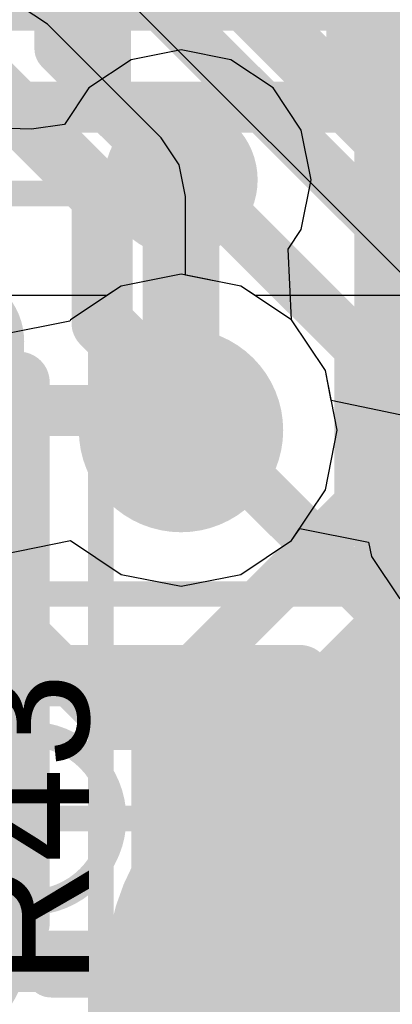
# Model space of a CAD drawing. Header units: millimetres. Extents: x -2 to 68, y -2 to 27.4.
# Tile 248 of 256: x 31.1 to 31.8, y 6.1 to 8. Entities that reach past the tile are written whole.
import ezdxf

# ---------------------------------------------------------------- set-up
doc = ezdxf.new("R2010")
doc.units = ezdxf.units.MM
for name, color, linetype in [('BottomLayer', 5, 'Continuous'), ('BottomPaste', 16, 'Continuous'), ('BottomSolder', 6, 'Continuous'), ('DrillGuide', 244, 'Continuous'), ('Mechanical10', 56, 'Continuous'), ('Mechanical13', 56, 'Continuous'), ('Mechanical15', 56, 'Continuous'), ('Mechanical2', 216, 'Continuous'), ('Mechanical6', 56, 'Continuous'), ('Mechanical88', 56, 'Continuous'), ('MidLayer1', 16, 'Continuous'), ('MidLayer2', 76, 'Continuous'), ('MidLayer3', 90, 'Continuous'), ('MidLayer4', 156, 'Continuous'), ('MidLayer5', 130, 'Continuous'), ('MidLayer6', 216, 'Continuous'), ('MidLayer7', 6, 'Continuous'), ('MidLayer8', 54, 'Continuous'), ('MultiLayer', 9, 'Continuous'), ('TopLayer', 1, 'Continuous'), ('TopPaste', 8, 'Continuous'), ('TopSolder', 216, 'Continuous'), ('ViaHoleLayer', 16, 'Continuous')]:
    doc.layers.add(name, color=color, linetype=linetype)

# ---------------------------------------------------------------- blocks, each defined once
blk = doc.blocks.new('TP_0_8MM_B_83')
at = {"layer": 'BottomLayer', "const_width": 0.4001}
blk.add_lwpolyline([(-0.2, 0, 1), (0.2, 0, 1)], format="xyb", close=True, dxfattribs=at)
at = {"layer": 'BottomSolder', "const_width": 0.45}
blk.add_lwpolyline([(-0.225, 0, 1), (0.225, 0, 1)], format="xyb", close=True, dxfattribs=at)
blk = doc.blocks.new('RES_0402_263')
at = {"layer": 'Mechanical13', "const_width": 0.12}
for points in [[(-0.53, -0.28), (-0.53, 0.28)], [(-0.53, 0.28), (0.53, 0.28)], [(0.53, -0.28), (0.53, 0.28)], [(-0.53, -0.28), (0.53, -0.28)]]:
    blk.add_lwpolyline(points, dxfattribs=at)
at = {"layer": 'Mechanical13', "const_width": 0.06}
for points in [[(-0.56, 0.28, 1), (-0.5, 0.28, 1)], [(-0.56, 0.28, 1), (-0.5, 0.28, 1)], [(0.5, 0.28, 1), (0.56, 0.28, 1)], [(0.5, 0.28, 1), (0.56, 0.28, 1)], [(-0.56, -0.28, 1), (-0.5, -0.28, 1)], [(-0.56, -0.28, 1), (-0.5, -0.28, 1)], [(0.5, -0.28, 1), (0.56, -0.28, 1)], [(0.5, -0.28, 1), (0.56, -0.28, 1)]]:
    blk.add_lwpolyline(points, format="xyb", close=True, dxfattribs=at)
at = {"layer": 'Mechanical15', "const_width": 0.05}
for points in [[(-0.9, -0.44), (-0.9, 0.44)], [(-0.9, 0.44), (0.9, 0.44)], [(0.9, -0.44), (0.9, 0.44)], [(0, -0.22), (0, 0.22)], [(-0.22, 0), (0.22, 0)], [(-0.9, -0.44), (0.9, -0.44)]]:
    blk.add_lwpolyline(points, dxfattribs=at)
at = {"layer": 'Mechanical15'}
for points, const_width in [([(-0.9125, 0.44, 1), (-0.8875, 0.44, 1)], 0.025), ([(-0.9125, 0.44, 1), (-0.8875, 0.44, 1)], 0.025), ([(0.8875, 0.44, 1), (0.9125, 0.44, 1)], 0.025), ([(0.8875, 0.44, 1), (0.9125, 0.44, 1)], 0.025), ([(-0.0125, 0.22, 1), (0.0125, 0.22, 1)], 0.025), ([(0.165, 0, 1), (-0.165, 0, 1)], 0.05), ([(-0.2325, 0, 1), (-0.2075, 0, 1)], 0.025), ([(-0.1775, 0, 1), (-0.1525, 0, 1)], 0.025), ([(0.1525, 0, 1), (0.1775, 0, 1)], 0.025), ([(0.2075, 0, 1), (0.2325, 0, 1)], 0.025), ([(-0.0125, -0.22, 1), (0.0125, -0.22, 1)], 0.025), ([(-0.9125, -0.44, 1), (-0.8875, -0.44, 1)], 0.025), ([(-0.9125, -0.44, 1), (-0.8875, -0.44, 1)], 0.025), ([(0.8875, -0.44, 1), (0.9125, -0.44, 1)], 0.025), ([(0.8875, -0.44, 1), (0.9125, -0.44, 1)], 0.025)]:
    blk.add_lwpolyline(points, format="xyb", close=True, dxfattribs=dict(at, const_width=const_width))
at = {"layer": 'TopLayer', "const_width": 0.1402}
for points in [[(-0.6799, 0.1498, 1), (-0.5396, 0.1498, 1)], [(-0.4104, 0.1498, 1), (-0.2701, 0.1498, 1)], [(0.2701, 0.1498, 1), (0.4104, 0.1498, 1)], [(0.5396, 0.1498, 1), (0.6799, 0.1498, 1)], [(-0.6799, -0.1498, 1), (-0.5396, -0.1498, 1)], [(-0.4104, -0.1498, 1), (-0.2701, -0.1498, 1)], [(0.2701, -0.1498, 1), (0.4104, -0.1498, 1)], [(0.5396, -0.1498, 1), (0.6799, -0.1498, 1)]]:
    blk.add_lwpolyline(points, format="xyb", close=True, dxfattribs=at)
at = {"layer": 'TopLayer'}
for points in [[(-0.3403, 0.29), (-0.6097, 0.29), (-0.3403, -0.29), (-0.6097, -0.29)], [(0.3403, -0.29), (0.6097, -0.29), (0.3403, 0.29), (0.6097, 0.29)], [(-0.2, 0.1498), (-0.75, 0.1498), (-0.2, -0.1498), (-0.75, -0.1498)], [(0.2, -0.1498), (0.75, -0.1498), (0.2, 0.1498), (0.75, 0.1498)]]:
    blk.add_solid(points, dxfattribs=at)
at = {"layer": 'TopPaste', "const_width": 0.1402}
for points in [[(-0.6799, 0.1498, 1), (-0.5396, 0.1498, 1)], [(-0.4104, 0.1498, 1), (-0.2701, 0.1498, 1)], [(0.2701, 0.1498, 1), (0.4104, 0.1498, 1)], [(0.5396, 0.1498, 1), (0.6799, 0.1498, 1)], [(-0.6799, -0.1498, 1), (-0.5396, -0.1498, 1)], [(-0.4104, -0.1498, 1), (-0.2701, -0.1498, 1)], [(0.2701, -0.1498, 1), (0.4104, -0.1498, 1)], [(0.5396, -0.1498, 1), (0.6799, -0.1498, 1)]]:
    blk.add_lwpolyline(points, format="xyb", close=True, dxfattribs=at)
at = {"layer": 'TopPaste'}
for points in [[(-0.3403, 0.29), (-0.6097, 0.29), (-0.3403, -0.29), (-0.6097, -0.29)], [(0.3403, -0.29), (0.6097, -0.29), (0.3403, 0.29), (0.6097, 0.29)], [(-0.2, 0.1498), (-0.75, 0.1498), (-0.2, -0.1498), (-0.75, -0.1498)], [(0.2, -0.1498), (0.75, -0.1498), (0.2, 0.1498), (0.75, 0.1498)]]:
    blk.add_solid(points, dxfattribs=at)
at = {"layer": 'TopSolder', "const_width": 0.1402}
for points in [[(-0.6799, 0.1498, 1), (-0.5396, 0.1498, 1)], [(-0.4104, 0.1498, 1), (-0.2701, 0.1498, 1)], [(0.2701, 0.1498, 1), (0.4104, 0.1498, 1)], [(0.5396, 0.1498, 1), (0.6799, 0.1498, 1)], [(-0.6799, -0.1498, 1), (-0.5396, -0.1498, 1)], [(-0.4104, -0.1498, 1), (-0.2701, -0.1498, 1)], [(0.2701, -0.1498, 1), (0.4104, -0.1498, 1)], [(0.5396, -0.1498, 1), (0.6799, -0.1498, 1)]]:
    blk.add_lwpolyline(points, format="xyb", close=True, dxfattribs=at)
at = {"layer": 'TopSolder'}
for points in [[(-0.3403, 0.29), (-0.6097, 0.29), (-0.3403, -0.29), (-0.6097, -0.29)], [(0.3403, -0.29), (0.6097, -0.29), (0.3403, 0.29), (0.6097, 0.29)], [(-0.2, 0.1498), (-0.75, 0.1498), (-0.2, -0.1498), (-0.75, -0.1498)], [(0.2, -0.1498), (0.75, -0.1498), (0.2, 0.1498), (0.75, 0.1498)]]:
    blk.add_solid(points, dxfattribs=at)
blk = doc.blocks.new('RES_0402_B_265')
at = {"layer": 'BottomLayer', "const_width": 0.1402}
for points in [[(-0.6799, 0.1498, 1), (-0.5396, 0.1498, 1)], [(-0.4104, 0.1498, 1), (-0.2701, 0.1498, 1)], [(0.2701, 0.1498, 1), (0.4104, 0.1498, 1)], [(0.5396, 0.1498, 1), (0.6799, 0.1498, 1)], [(-0.6799, -0.1498, 1), (-0.5396, -0.1498, 1)], [(-0.4104, -0.1498, 1), (-0.2701, -0.1498, 1)], [(0.2701, -0.1498, 1), (0.4104, -0.1498, 1)], [(0.5396, -0.1498, 1), (0.6799, -0.1498, 1)]]:
    blk.add_lwpolyline(points, format="xyb", close=True, dxfattribs=at)
at = {"layer": 'BottomLayer'}
for points in [[(-0.3402, 0.29), (-0.6097, 0.29), (-0.3402, -0.29), (-0.6097, -0.29)], [(0.3403, -0.29), (0.6098, -0.29), (0.3403, 0.29), (0.6098, 0.29)], [(-0.2, 0.1498), (-0.75, 0.1498), (-0.2, -0.1498), (-0.75, -0.1498)], [(0.2, -0.1498), (0.75, -0.1498), (0.2, 0.1498), (0.75, 0.1498)]]:
    blk.add_solid(points, dxfattribs=at)
at = {"layer": 'BottomPaste', "const_width": 0.1402}
for points in [[(-0.6799, 0.1498, 1), (-0.5396, 0.1498, 1)], [(-0.4104, 0.1498, 1), (-0.2701, 0.1498, 1)], [(0.2701, 0.1498, 1), (0.4104, 0.1498, 1)], [(0.5396, 0.1498, 1), (0.6799, 0.1498, 1)], [(-0.6799, -0.1498, 1), (-0.5396, -0.1498, 1)], [(-0.4104, -0.1498, 1), (-0.2701, -0.1498, 1)], [(0.2701, -0.1498, 1), (0.4104, -0.1498, 1)], [(0.5396, -0.1498, 1), (0.6799, -0.1498, 1)]]:
    blk.add_lwpolyline(points, format="xyb", close=True, dxfattribs=at)
at = {"layer": 'BottomPaste'}
for points in [[(-0.3402, 0.29), (-0.6097, 0.29), (-0.3402, -0.29), (-0.6097, -0.29)], [(0.3403, -0.29), (0.6098, -0.29), (0.3403, 0.29), (0.6098, 0.29)], [(-0.2, 0.1498), (-0.75, 0.1498), (-0.2, -0.1498), (-0.75, -0.1498)], [(0.2, -0.1498), (0.75, -0.1498), (0.2, 0.1498), (0.75, 0.1498)]]:
    blk.add_solid(points, dxfattribs=at)
at = {"layer": 'BottomSolder', "const_width": 0.1402}
for points in [[(-0.6799, 0.1498, 1), (-0.5396, 0.1498, 1)], [(-0.4104, 0.1498, 1), (-0.2701, 0.1498, 1)], [(0.2701, 0.1498, 1), (0.4104, 0.1498, 1)], [(0.5396, 0.1498, 1), (0.6799, 0.1498, 1)], [(-0.6799, -0.1498, 1), (-0.5396, -0.1498, 1)], [(-0.4104, -0.1498, 1), (-0.2701, -0.1498, 1)], [(0.2701, -0.1498, 1), (0.4104, -0.1498, 1)], [(0.5396, -0.1498, 1), (0.6799, -0.1498, 1)]]:
    blk.add_lwpolyline(points, format="xyb", close=True, dxfattribs=at)
at = {"layer": 'BottomSolder'}
for points in [[(-0.3402, 0.29), (-0.6097, 0.29), (-0.3402, -0.29), (-0.6097, -0.29)], [(0.3403, -0.29), (0.6098, -0.29), (0.3403, 0.29), (0.6098, 0.29)], [(-0.2, 0.1498), (-0.75, 0.1498), (-0.2, -0.1498), (-0.75, -0.1498)], [(0.2, -0.1498), (0.75, -0.1498), (0.2, 0.1498), (0.75, 0.1498)]]:
    blk.add_solid(points, dxfattribs=at)
at = {"layer": 'Mechanical10', "const_width": 0.12}
for points in [[(0.53, 0.28), (-0.53, 0.28)], [(-0.53, -0.28), (-0.53, 0.28)], [(0.53, -0.28), (0.53, 0.28)], [(0.53, -0.28), (-0.53, -0.28)]]:
    blk.add_lwpolyline(points, dxfattribs=at)
at = {"layer": 'Mechanical10', "const_width": 0.06}
for points in [[(-0.56, 0.28, 1), (-0.5, 0.28, 1)], [(-0.56, 0.28, 1), (-0.5, 0.28, 1)], [(0.5, 0.28, 1), (0.56, 0.28, 1)], [(0.5, 0.28, 1), (0.56, 0.28, 1)], [(-0.56, -0.28, 1), (-0.5, -0.28, 1)], [(-0.56, -0.28, 1), (-0.5, -0.28, 1)], [(0.5, -0.28, 1), (0.56, -0.28, 1)], [(0.5, -0.28, 1), (0.56, -0.28, 1)]]:
    blk.add_lwpolyline(points, format="xyb", close=True, dxfattribs=at)
at = {"layer": 'Mechanical6', "const_width": 0.05}
for points in [[(0.9, 0.44), (-0.9, 0.44)], [(-0.9, -0.44), (-0.9, 0.44)], [(0.9, -0.44), (0.9, 0.44)], [(0, -0.22), (0, 0.22)], [(0.22, 0), (-0.22, 0)], [(0.9, -0.44), (-0.9, -0.44)]]:
    blk.add_lwpolyline(points, dxfattribs=at)
at = {"layer": 'Mechanical6'}
for points, const_width in [([(-0.9125, 0.44, 1), (-0.8875, 0.44, 1)], 0.025), ([(-0.9125, 0.44, 1), (-0.8875, 0.44, 1)], 0.025), ([(0.8875, 0.44, 1), (0.9125, 0.44, 1)], 0.025), ([(0.8875, 0.44, 1), (0.9125, 0.44, 1)], 0.025), ([(-0.0125, 0.22, 1), (0.0125, 0.22, 1)], 0.025), ([(0.165, 0, 1), (-0.165, 0, 1)], 0.05), ([(-0.2325, 0, 1), (-0.2075, 0, 1)], 0.025), ([(-0.1775, 0, 1), (-0.1525, 0, 1)], 0.025), ([(0.1525, 0, 1), (0.1775, 0, 1)], 0.025), ([(0.2075, 0, 1), (0.2325, 0, 1)], 0.025), ([(-0.0125, -0.22, 1), (0.0125, -0.22, 1)], 0.025), ([(-0.9125, -0.44, 1), (-0.8875, -0.44, 1)], 0.025), ([(-0.9125, -0.44, 1), (-0.8875, -0.44, 1)], 0.025), ([(0.8875, -0.44, 1), (0.9125, -0.44, 1)], 0.025), ([(0.8875, -0.44, 1), (0.9125, -0.44, 1)], 0.025)]:
    blk.add_lwpolyline(points, format="xyb", close=True, dxfattribs=dict(at, const_width=const_width))

msp = doc.modelspace()

# ---------------------------------------------------------------- linework, layer by layer
at = {"layer": 'BottomLayer', "const_width": 0.1}
for points in [[(30.8493, 8.0692), (31.8774, 8.0692)], [(30.7665, 7.8692), (31.7946, 7.8692)], [(31.7946, 7.8692), (33.9376, 5.7262)], [(30.8, 7.275), (31.3975, 7.275)], [(31.3975, 7.275), (32.2507, 6.4219)], [(31.7006, 3.4494), (31.7006, 6.1739)]]:
    msp.add_lwpolyline(points, dxfattribs=at)
at = {"layer": 'BottomLayer', "const_width": 0.05}
for points in [[(31.7696, 7.8692, 1), (31.8196, 7.8692, 1)], [(31.7696, 7.8692, 1), (31.8196, 7.8692, 1)], [(31.3725, 7.275, 1), (31.4225, 7.275, 1)], [(31.3725, 7.275, 1), (31.4225, 7.275, 1)], [(31.6756, 6.1739, 1), (31.7256, 6.1739, 1)]]:
    msp.add_lwpolyline(points, format="xyb", close=True, dxfattribs=at)
at = {"layer": 'DrillGuide'}
for points, const_width in [([(31.372, 7.727, 1), (31.422, 7.727, 1)], 0.05), ([(31.347, 7.236, 1), (31.447, 7.236, 1)], 0.1)]:
    msp.add_lwpolyline(points, format="xyb", close=True, dxfattribs=dict(at, const_width=const_width))
at = {"layer": 'Mechanical88', "const_width": 0.1}
for points in [[(31.7006, 6.1739), (31.7006, 6.7317)], [(31.1428, 6.1739), (31.7006, 6.1739)], [(31.7006, 6.1739), (32.2584, 6.1739)], [(31.7006, 5.6161), (31.7006, 6.1739)]]:
    msp.add_lwpolyline(points, dxfattribs=at)
at = {"layer": 'Mechanical88', "const_width": 0.05}
for points in [[(31.6756, 6.7317, 1), (31.7256, 6.7317, 1)], [(31.1178, 6.1739, 1), (31.1678, 6.1739, 1)], [(31.6756, 6.1739, 1), (31.7256, 6.1739, 1)], [(31.6756, 6.1739, 1), (31.7256, 6.1739, 1)], [(31.6756, 6.1739, 1), (31.7256, 6.1739, 1)], [(31.6756, 6.1739, 1), (31.7256, 6.1739, 1)]]:
    msp.add_lwpolyline(points, format="xyb", close=True, dxfattribs=at)
at = {"layer": 'MidLayer1'}
for p, q in [((31.397, 7.9819), (31.2995, 7.9625)), ((31.4945, 7.9625), (31.397, 7.9819)), ((31.2995, 7.9625), (31.2168, 7.9072)), ((31.5772, 7.9072), (31.4945, 7.9625)), ((31.2168, 7.9072), (31.1689, 7.8357)), ((31.6325, 7.8245), (31.5772, 7.9072)), ((31.1041, 7.8261), (31.0327, 7.8281)), ((31.1689, 7.8357), (31.1041, 7.8261)), ((31.6519, 7.727), (31.6325, 7.8245)), ((31.6325, 7.6295), (31.6519, 7.727)), ((31.6068, 7.591), (31.6325, 7.6295)), ((31.6133, 7.4523), (31.6068, 7.591)), ((31.6796, 7.3531), (31.6133, 7.4523)), ((31.6912, 7.2946), (31.6796, 7.3531)), ((31.825, 7.2662), (31.6912, 7.2946)), ((31.6133, 7.0197), (31.6293, 7.0437)), ((31.6293, 7.0437), (31.7641, 7.0168)), ((31.0462, 6.9924), (31.1807, 7.0197)), ((31.1807, 7.0197), (31.2799, 6.9534)), ((31.5141, 6.9534), (31.6133, 7.0197)), ((31.7641, 7.0168), (31.7698, 6.9884)), ((31.7698, 6.9884), (31.825, 6.9057)), ((31.2799, 6.9534), (31.397, 6.9301)), ((31.397, 6.9301), (31.5141, 6.9534))]:
    msp.add_line(p, q, dxfattribs=at)
for points, const_width in [([(31.322, 7.727, 1), (31.472, 7.727, 1)], 0.15), ([(31.3595, 7.727, 1), (31.4345, 7.727, 1)], 0.075), ([(31.297, 7.236, 1), (31.497, 7.236, 1)], 0.2), ([(31.3595, 7.236, 1), (31.4345, 7.236, 1)], 0.075)]:
    msp.add_lwpolyline(points, format="xyb", close=True, dxfattribs=dict(at, const_width=const_width))
at = {"layer": 'MidLayer1', "const_width": 0.15}
msp.add_lwpolyline([(31.397, 7.236), (31.397, 7.727)], dxfattribs=at)
at = {"layer": 'MidLayer2'}
for p, q in [((30.6753, 8.6971), (32.1616, 7.2108)), ((31.1355, 8.0321), (31.0825, 8.0674)), ((31.358, 7.8095), (31.1355, 8.0321)), ((31.3934, 7.7566), (31.358, 7.8095)), ((31.4058, 7.6941), (31.3934, 7.7566)), ((31.4058, 7.5401), (31.4058, 7.6941)), ((31.5141, 7.5186), (31.4058, 7.5401)), ((31.6133, 7.4523), (31.5141, 7.5186)), ((31.6796, 7.3531), (31.6133, 7.4523)), ((31.7029, 7.236), (31.6796, 7.3531)), ((31.6796, 7.1189), (31.7029, 7.236)), ((31.6133, 7.0197), (31.6796, 7.1189)), ((31.0462, 6.9924), (31.1807, 7.0197)), ((31.1807, 7.0197), (31.2799, 6.9534)), ((31.5141, 6.9534), (31.6133, 7.0197)), ((31.2799, 6.9534), (31.397, 6.9301)), ((31.397, 6.9301), (31.5141, 6.9534))]:
    msp.add_line(p, q, dxfattribs=at)
at = {"layer": 'MidLayer2', "const_width": 0.12}
for points in [[(30.7175, 9.225), (32.5647, 7.3778)], [(30.6181, 8.985), (32.3247, 7.2784)], [(31.0201, 7.9167), (31.2427, 7.6941)], [(31.2427, 7.4463), (31.2427, 7.6941)], [(31.2427, 7.4463), (31.397, 7.292)], [(31.397, 7.236), (31.397, 7.292)]]:
    msp.add_lwpolyline(points, dxfattribs=at)
at = {"layer": 'MidLayer2'}
for points, const_width in [([(31.2127, 7.6941, 1), (31.2727, 7.6941, 1)], 0.06), ([(31.2127, 7.6941, 1), (31.2727, 7.6941, 1)], 0.06), ([(31.2127, 7.4463, 1), (31.2727, 7.4463, 1)], 0.06), ([(31.2127, 7.4463, 1), (31.2727, 7.4463, 1)], 0.06), ([(31.297, 7.236, 1), (31.497, 7.236, 1)], 0.2), ([(31.367, 7.292, 1), (31.427, 7.292, 1)], 0.06), ([(31.367, 7.292, 1), (31.427, 7.292, 1)], 0.06), ([(31.367, 7.236, 1), (31.427, 7.236, 1)], 0.06)]:
    msp.add_lwpolyline(points, format="xyb", close=True, dxfattribs=dict(at, const_width=const_width))
at = {"layer": 'MidLayer3', "const_width": 0.1}
msp.add_lwpolyline([(31.7863, 4.9913), (31.7863, 10.1281)], dxfattribs=at)
at = {"layer": 'MidLayer3', "const_width": 0.2}
msp.add_lwpolyline([(31.297, 7.236, 1), (31.497, 7.236, 1)], format="xyb", close=True, dxfattribs=at)
at = {"layer": 'MidLayer4'}
for p, q in [((31.397, 7.5419), (31.2799, 7.5186)), ((31.5141, 7.5186), (31.397, 7.5419)), ((31.2799, 7.5186), (31.1807, 7.4523)), ((31.6133, 7.4523), (31.5141, 7.5186)), ((31.1807, 7.4523), (31.1792, 7.45)), ((31.6796, 7.3531), (31.6133, 7.4523)), ((31.1792, 7.45), (31.0447, 7.4228)), ((31.7029, 7.236), (31.6796, 7.3531)), ((31.6796, 7.1189), (31.7029, 7.236)), ((31.6133, 7.0197), (31.6796, 7.1189)), ((31.0462, 6.9924), (31.1807, 7.0197)), ((31.1807, 7.0197), (31.2799, 6.9534)), ((31.5141, 6.9534), (31.6133, 7.0197)), ((31.2799, 6.9534), (31.397, 6.9301)), ((31.397, 6.9301), (31.5141, 6.9534))]:
    msp.add_line(p, q, dxfattribs=at)
at = {"layer": 'MidLayer4', "const_width": 0.2}
msp.add_lwpolyline([(31.297, 7.236, 1), (31.497, 7.236, 1)], format="xyb", close=True, dxfattribs=at)
at = {"layer": 'MidLayer5', "const_width": 0.1}
for points in [[(31.7316, 7.9784), (31.7316, 9.2411)], [(31.3747, 8.0524), (31.3747, 9.1029)], [(31.1601, 7.9842), (31.1601, 8.7135)], [(31.3747, 8.0524), (31.947, 7.4801)], [(31.1601, 7.9842), (31.747, 7.3973)], [(31.7316, 7.9784), (32.147, 7.563)], [(31.747, 7.091), (31.747, 7.3973)], [(31.4014, 6.7454), (31.747, 7.091)], [(31.6014, 6.6626), (31.947, 7.0082)], [(31.8014, 6.5798), (32.147, 6.9253)], [(31.4014, 5.4686), (31.4014, 6.7454)], [(31.6014, 5.5514), (31.6014, 6.6626)], [(31.8014, 5.6342), (31.8014, 6.5798)]]:
    msp.add_lwpolyline(points, dxfattribs=at)
at = {"layer": 'MidLayer5'}
for points, const_width in [([(31.3497, 8.0524, 1), (31.3997, 8.0524, 1)], 0.05), ([(31.3497, 8.0524, 1), (31.3997, 8.0524, 1)], 0.05), ([(31.1351, 7.9842, 1), (31.1851, 7.9842, 1)], 0.05), ([(31.1351, 7.9842, 1), (31.1851, 7.9842, 1)], 0.05), ([(31.7066, 7.9784, 1), (31.7566, 7.9784, 1)], 0.05), ([(31.7066, 7.9784, 1), (31.7566, 7.9784, 1)], 0.05), ([(31.297, 7.236, 1), (31.497, 7.236, 1)], 0.2), ([(31.722, 7.3973, 1), (31.772, 7.3973, 1)], 0.05), ([(31.722, 7.3973, 1), (31.772, 7.3973, 1)], 0.05), ([(31.722, 7.091, 1), (31.772, 7.091, 1)], 0.05), ([(31.722, 7.091, 1), (31.772, 7.091, 1)], 0.05), ([(31.3764, 6.7454, 1), (31.4264, 6.7454, 1)], 0.05), ([(31.3764, 6.7454, 1), (31.4264, 6.7454, 1)], 0.05), ([(31.5764, 6.6626, 1), (31.6264, 6.6626, 1)], 0.05), ([(31.5764, 6.6626, 1), (31.6264, 6.6626, 1)], 0.05), ([(31.7764, 6.5798, 1), (31.8264, 6.5798, 1)], 0.05), ([(31.7764, 6.5798, 1), (31.8264, 6.5798, 1)], 0.05)]:
    msp.add_lwpolyline(points, format="xyb", close=True, dxfattribs=dict(at, const_width=const_width))
at = {"layer": 'MidLayer6'}
for p, q in [((31.397, 7.5419), (31.2799, 7.5186)), ((31.5141, 7.5186), (31.397, 7.5419)), ((31.2799, 7.5186), (31.1807, 7.4523)), ((31.6133, 7.4523), (31.5141, 7.5186)), ((31.1807, 7.4523), (31.1792, 7.45)), ((31.6796, 7.3531), (31.6133, 7.4523)), ((31.1792, 7.45), (31.0447, 7.4228)), ((31.7029, 7.236), (31.6796, 7.3531)), ((31.6796, 7.1189), (31.7029, 7.236)), ((31.6133, 7.0197), (31.6796, 7.1189)), ((31.0462, 6.9924), (31.1807, 7.0197)), ((31.1807, 7.0197), (31.2799, 6.9534)), ((31.5141, 6.9534), (31.6133, 7.0197)), ((31.2799, 6.9534), (31.397, 6.9301)), ((31.397, 6.9301), (31.5141, 6.9534))]:
    msp.add_line(p, q, dxfattribs=at)
at = {"layer": 'MidLayer6', "const_width": 0.2}
msp.add_lwpolyline([(31.297, 7.236, 1), (31.497, 7.236, 1)], format="xyb", close=True, dxfattribs=at)
at = {"layer": 'MidLayer7'}
for p, q in [((31.397, 7.5419), (31.2799, 7.5186)), ((31.5141, 7.5186), (31.397, 7.5419)), ((31.2799, 7.5186), (31.1807, 7.4523)), ((31.6133, 7.4523), (31.5141, 7.5186)), ((31.1807, 7.4523), (31.1792, 7.45)), ((31.6796, 7.3531), (31.6133, 7.4523)), ((31.1792, 7.45), (31.0447, 7.4228)), ((31.7029, 7.236), (31.6796, 7.3531)), ((31.6796, 7.1189), (31.7029, 7.236)), ((31.6133, 7.0197), (31.6796, 7.1189)), ((31.0462, 6.9924), (31.1807, 7.0197)), ((31.1807, 7.0197), (31.2799, 6.9534)), ((31.5141, 6.9534), (31.6133, 7.0197)), ((31.2799, 6.9534), (31.397, 6.9301)), ((31.397, 6.9301), (31.5141, 6.9534))]:
    msp.add_line(p, q, dxfattribs=at)
at = {"layer": 'MidLayer7', "const_width": 0.2}
msp.add_lwpolyline([(31.297, 7.236, 1), (31.497, 7.236, 1)], format="xyb", close=True, dxfattribs=at)
at = {"layer": 'MidLayer8'}
for p, q in [((31.397, 7.5419), (31.2799, 7.5186)), ((31.397, 7.5419), (31.2799, 7.5186)), ((31.5141, 7.5186), (31.397, 7.5419)), ((31.5141, 7.5186), (31.397, 7.5419)), ((31.2799, 7.5186), (31.1807, 7.4523)), ((31.2799, 7.5186), (31.2521, 7.5)), ((31.6133, 7.4523), (31.5141, 7.5186)), ((31.5419, 7.5), (31.5141, 7.5186)), ((31.2521, 7.5), (31, 7.5)), ((32, 7.5), (31.5419, 7.5)), ((31.1807, 7.4523), (31.1792, 7.45)), ((31.6796, 7.3531), (31.6133, 7.4523)), ((31.1792, 7.45), (31.0447, 7.4228)), ((31.7029, 7.236), (31.6796, 7.3531)), ((31.6796, 7.1189), (31.7029, 7.236)), ((31.6133, 7.0197), (31.6796, 7.1189)), ((31.0462, 6.9924), (31.1807, 7.0197)), ((31.1807, 7.0197), (31.2799, 6.9534)), ((31.5141, 6.9534), (31.6133, 7.0197)), ((31.2799, 6.9534), (31.397, 6.9301)), ((31.397, 6.9301), (31.5141, 6.9534))]:
    msp.add_line(p, q, dxfattribs=at)
at = {"layer": 'MidLayer8', "const_width": 0.2}
msp.add_lwpolyline([(31.297, 7.236, 1), (31.497, 7.236, 1)], format="xyb", close=True, dxfattribs=at)
at = {"layer": 'MultiLayer'}
for points, const_width in [([(31.322, 7.727, 1), (31.472, 7.727, 1)], 0.15), ([(31.297, 7.236, 1), (31.497, 7.236, 1)], 0.2)]:
    msp.add_lwpolyline(points, format="xyb", close=True, dxfattribs=dict(at, const_width=const_width))
at = {"layer": 'TopLayer', "const_width": 0.1}
for points in [[(31.249, 7.875), (31.249, 8.0985)], [(31.249, 7.875), (31.397, 7.727)], [(30.375, 7.5507), (31.2664, 6.6593)], [(31.2664, 6.6593), (31.3907, 6.6593)], [(31.3907, 6.6593), (31.575, 6.475)], [(31.575, 6.475), (32.275, 6.475)]]:
    msp.add_lwpolyline(points, dxfattribs=at)
at = {"layer": 'TopLayer'}
for points, const_width in [([(31.224, 7.875, 1), (31.274, 7.875, 1)], 0.05), ([(31.224, 7.875, 1), (31.274, 7.875, 1)], 0.05), ([(31.322, 7.727, 1), (31.472, 7.727, 1)], 0.15), ([(31.372, 7.727, 1), (31.422, 7.727, 1)], 0.05), ([(31.2414, 6.6593, 1), (31.2914, 6.6593, 1)], 0.05), ([(31.2414, 6.6593, 1), (31.2914, 6.6593, 1)], 0.05), ([(31.3657, 6.6593, 1), (31.4157, 6.6593, 1)], 0.05), ([(31.3657, 6.6593, 1), (31.4157, 6.6593, 1)], 0.05), ([(31.55, 6.475, 1), (31.6, 6.475, 1)], 0.05), ([(31.55, 6.475, 1), (31.6, 6.475, 1)], 0.05)]:
    msp.add_lwpolyline(points, format="xyb", close=True, dxfattribs=dict(at, const_width=const_width))
at = {"layer": 'ViaHoleLayer'}
for points, const_width in [([(31.372, 7.727, 1), (31.422, 7.727, 1)], 0.05), ([(31.347, 7.236, 1), (31.447, 7.236, 1)], 0.1)]:
    msp.add_lwpolyline(points, format="xyb", close=True, dxfattribs=dict(at, const_width=const_width))

# ---------------------------------------------------------------- block references
for name, p, rotation in [('RES_0402_B_265', (30.8, 6.8), 270), ('TP_0_8MM_B_83', (31.7006, 6.1739), 180)]:
    msp.add_blockref(name, p, dxfattribs=dict(rotation=rotation))
msp.add_blockref('RES_0402_263', (31.1, 6.475))

# ---------------------------------------------------------------- texts
at = {"layer": 'Mechanical2'}
msp.add_text('R43', height=0.25, rotation=90, dxfattribs=at).set_placement((31.2166, 6.1468))

doc.saveas('drawing.dxf')
